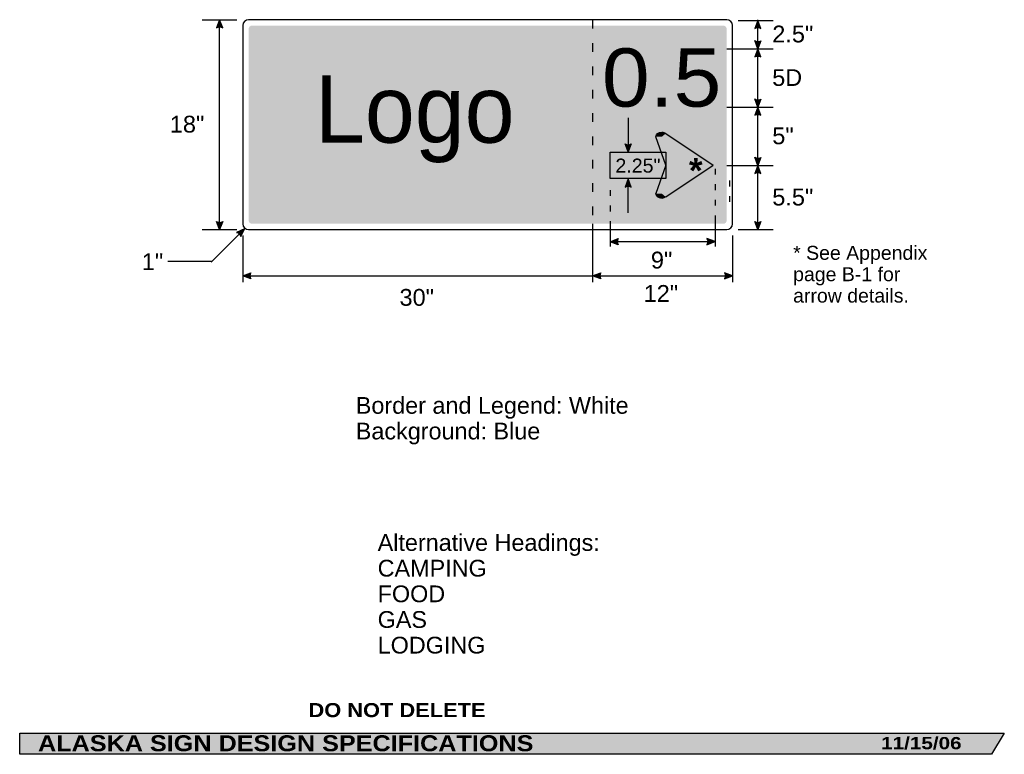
# Model space of a CAD drawing. Header units: feet. Extents: x 15 to 184, y 1 to 247.
import ezdxf
from ezdxf.enums import TextEntityAlignment as Align

# ---------------------------------------------------------------- set-up
doc = ezdxf.new("R2010")
doc.units = ezdxf.units.FT
doc.header["$MEASUREMENT"] = 0
doc.layers.add('Sign', color=7, linetype='Continuous')
doc.styles.add('ARIAL', font='arial.ttf')
doc.styles.add('ARIAL B', font='arialbd.ttf')
doc.styles.add('ARIAL BLACK B', font='ariblk.ttf')
doc.styles.add('ARIAL BLACK BI', font='ariblk.ttf')
doc.styles.add('COMIC SANS MS BI', font='comicz.ttf')
doc.styles.add('FHWA SERIES D2000EX', font='txt')

msp = doc.modelspace()

# ---------------------------------------------------------------- hatches: boundary and pattern name
h = msp.add_hatch(color=256)
h.dxf.hatch_style = 1
edge = h.paths.add_edge_path()
edge.add_line((49.61804893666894, 125.2800753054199), (49.09392293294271, 126.6708374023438))
edge.add_line((49.09392293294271, 126.6708374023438), (48.57341703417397, 125.2683049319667))
edge.add_arc((49.10439547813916, 124.505385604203), 0.9295074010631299, 56.45386549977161, 124.8372384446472, ccw=False)
h = msp.add_hatch(color=256)
h.dxf.hatch_style = 1
edge = h.paths.add_edge_path()
edge.add_line((141.939332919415, 125.1639915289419), (141.4152069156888, 126.5547536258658))
edge.add_line((141.4152069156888, 126.5547536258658), (140.89470101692, 125.1522211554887))
edge.add_arc((141.4256794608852, 124.3893018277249), 0.9295074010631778, 56.45386549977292, 124.83723844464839, ccw=False)
h = msp.add_hatch(color=256)
h.dxf.hatch_style = 1
edge = h.paths.add_edge_path()
edge.add_line((141.9379598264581, 123.0751391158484), (141.4138338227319, 121.6843770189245))
edge.add_line((141.4138338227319, 121.6843770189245), (140.8933279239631, 123.0869094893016))
edge.add_arc((141.4243063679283, 123.8498288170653), 0.9295074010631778, 235.1627615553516, 303.5461345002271)
h = msp.add_hatch(color=256)
h.dxf.hatch_style = 1
edge = h.paths.add_edge_path()
edge.add_line((141.9379598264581, 120.2936149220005), (141.4138338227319, 121.6843770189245))
edge.add_line((141.4138338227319, 121.6843770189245), (140.8933279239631, 120.2818445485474))
edge.add_arc((141.4243063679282, 119.5189252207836), 0.9295074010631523, 56.45386549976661, 124.83723844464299, ccw=False)
h = msp.add_hatch(color=256)
h.dxf.hatch_style = 1
edge = h.paths.add_edge_path()
edge.add_line((141.9352096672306, 113.0699308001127), (141.4110836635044, 111.6791687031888))
edge.add_line((141.4110836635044, 111.6791687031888), (140.8905777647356, 113.0817011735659))
edge.add_arc((141.4215562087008, 113.8446205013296), 0.929507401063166, 235.1627615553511, 303.5461345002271)
h = msp.add_hatch(color=256)
h.dxf.hatch_style = 1
edge = h.paths.add_edge_path()
edge.add_line((141.9352096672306, 110.2884066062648), (141.4110836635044, 111.6791687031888))
edge.add_line((141.4110836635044, 111.6791687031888), (140.8905777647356, 110.2766362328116))
edge.add_arc((141.4215562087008, 109.5137169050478), 0.9295074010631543, 56.45386549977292, 124.83723844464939, ccw=False)
at = {"true_color": 0xffffff}
h = msp.add_hatch(color=7, dxfattribs=at)
h.dxf.hatch_style = 1
edge = h.paths.add_edge_path()
edge.add_line((119.6994240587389, 105.3970182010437), (119.1752980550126, 104.0062561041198))
edge.add_line((119.1752980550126, 104.0062561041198), (118.6547921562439, 105.4087885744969))
edge.add_arc((119.1857706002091, 106.1717079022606), 0.9295074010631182, 235.1627615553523, 303.5461345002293)
h = msp.add_hatch(color=256)
h.dxf.hatch_style = 1
edge = h.paths.add_edge_path()
edge.add_line((141.9324601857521, 103.0671881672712), (141.4083341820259, 101.6764260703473))
edge.add_line((141.4083341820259, 101.6764260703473), (140.8878282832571, 103.0789585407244))
edge.add_arc((141.4188067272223, 103.8418778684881), 0.9295074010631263, 235.1627615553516, 303.5461345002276)
h = msp.add_hatch(color=256)
h.dxf.hatch_style = 1
edge = h.paths.add_edge_path()
edge.add_line((141.9324601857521, 100.2856639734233), (141.4083341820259, 101.6764260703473))
edge.add_line((141.4083341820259, 101.6764260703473), (140.8878282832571, 100.2738935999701))
edge.add_arc((141.4188067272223, 99.5109742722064), 0.9295074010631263, 56.453865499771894, 124.83723844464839, ccw=False)
h = msp.add_hatch(color=7, dxfattribs=at)
h.dxf.hatch_style = 1
edge = h.paths.add_edge_path()
edge.add_line((119.6923388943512, 97.967158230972), (119.168212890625, 99.35792032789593))
edge.add_line((119.168212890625, 99.35792032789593), (118.6477069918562, 97.9553878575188))
edge.add_arc((119.1786854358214, 97.19246852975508), 0.9295074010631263, 56.453865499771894, 124.83723844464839, ccw=False)
h = msp.add_hatch(color=256)
h.dxf.hatch_style = 1
edge = h.paths.add_edge_path()
edge.add_line((49.61804893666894, 92.0675504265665), (49.09392293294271, 90.67678832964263))
edge.add_line((49.09392293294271, 90.67678832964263), (48.57341703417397, 92.07932080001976))
edge.add_arc((49.10439547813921, 92.84224012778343), 0.9295074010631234, 235.1627615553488, 303.5461345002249)
h = msp.add_hatch(color=256)
h.dxf.hatch_style = 1
edge = h.paths.add_edge_path()
edge.add_line((141.9294350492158, 92.06159949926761), (141.4053090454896, 90.67083740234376))
edge.add_line((141.4053090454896, 90.67083740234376), (140.8848031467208, 92.07336987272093))
edge.add_arc((141.4157815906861, 92.83628920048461), 0.9295074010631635, 235.1627615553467, 303.5461345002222)
h = msp.add_hatch(color=256)
h.dxf.hatch_style = 1
edge = h.paths.add_edge_path()
edge.add_line((52.73530789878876, 89.47349086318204), (53.3429648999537, 90.82983899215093))
edge.add_line((53.3429648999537, 90.82983899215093), (51.98555010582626, 90.20099179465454))
edge.add_arc((51.82501935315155, 89.28545157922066), 0.9295074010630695, 11.67148511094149, 80.05485805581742, ccw=False)
h = msp.add_hatch(color=256)
h.dxf.hatch_style = 1
edge = h.paths.add_edge_path()
edge.add_line((117.4502555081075, 88.07782838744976), (116.0600174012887, 88.60334269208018))
edge.add_line((116.0600174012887, 88.60334269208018), (117.4630688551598, 89.12244801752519))
edge.add_arc((118.2254576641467, 88.59070812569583), 0.9295074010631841, 145.1055563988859, 213.488929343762)
h = msp.add_hatch(color=256)
h.dxf.hatch_style = 1
edge = h.paths.add_edge_path()
edge.add_line((132.6810102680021, 88.08198895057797), (134.0712483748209, 88.60750325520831))
edge.add_line((134.0712483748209, 88.60750325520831), (132.6681969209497, 89.12660858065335))
edge.add_arc((131.9058081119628, 88.59486868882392), 0.9295074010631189, -33.48892934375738, 34.89444360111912, ccw=False)
h = msp.add_hatch(color=256)
h.dxf.hatch_style = 1
edge = h.paths.add_edge_path()
edge.add_line((54.44919851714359, 82.22741538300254), (53.05896041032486, 82.75292968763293))
edge.add_line((53.05896041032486, 82.75292968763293), (54.46201186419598, 83.27203501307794))
edge.add_arc((55.22440067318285, 82.74029512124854), 0.9295074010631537, 145.1055563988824, 213.4889293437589)
h = msp.add_hatch(color=256)
h.dxf.hatch_style = 1
edge = h.paths.add_edge_path()
edge.add_line((114.4604437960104, 82.23157594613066), (113.0702056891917, 82.75709025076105))
edge.add_line((113.0702056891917, 82.75709025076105), (114.4732571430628, 83.27619557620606))
edge.add_arc((115.2356459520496, 82.74445568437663), 0.9295074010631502, 145.1055563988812, 213.4889293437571)
h = msp.add_hatch(color=256)
h.dxf.hatch_style = 1
edge = h.paths.add_edge_path()
edge.add_line((135.6749677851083, 82.23573650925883), (137.0652058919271, 82.76125081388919))
edge.add_line((137.0652058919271, 82.76125081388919), (135.6621544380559, 83.28035613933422))
edge.add_arc((134.899765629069, 82.74861624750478), 0.9295074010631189, -33.48892934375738, 34.89444360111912, ccw=False)
at = {"layer": 'Sign', "true_color": 0x0000dd}
h = msp.add_hatch(color=172, dxfattribs=at)
edge = h.paths.add_edge_path(flags=0)
edge.add_spline(control_points=[(54.66520589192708, 125.6708374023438), (54.66520589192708, 125.6708374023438), (135.4652058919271, 125.6708374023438), (135.4652058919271, 125.6708374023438), (135.7963549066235, 125.6708374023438), (136.0652058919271, 125.4019864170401), (136.0652058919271, 125.0708374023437), (136.0652058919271, 125.0708374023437), (136.0652058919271, 92.27083740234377), (136.0652058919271, 92.27083740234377), (136.0652058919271, 91.93968838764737), (135.7963549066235, 91.67083740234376), (135.4652058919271, 91.67083740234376), (135.4652058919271, 91.67083740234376), (54.66520589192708, 91.67083740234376), (54.66520589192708, 91.67083740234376), (54.3340568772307, 91.67083740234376), (54.06520589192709, 91.93968838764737), (54.06520589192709, 92.27083740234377), (54.06520589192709, 92.27083740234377), (54.06520589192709, 125.0708374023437), (54.06520589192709, 125.0708374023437), (54.06520589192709, 125.4019864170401), (54.3340568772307, 125.6708374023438), (54.66520589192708, 125.6708374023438)], knot_values=[0, 0, 0, 0, 1, 1, 1, 2, 2, 2, 3, 3, 3, 4, 4, 4, 5, 5, 5, 6, 6, 6, 7, 7, 7, 8, 8, 8, 8], degree=3, periodic=0)
at = {"layer": 'Sign', "true_color": 0xffffff}
for points in [[(123.8054215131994, 106.6214992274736), (124.0186376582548, 106.5265853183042), (123.8529475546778, 106.4359015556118), (123.8008642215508, 106.5823703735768)], [(125.6517756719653, 107.2063169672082), (132.7351089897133, 102.3585692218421), (125.6934423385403, 101.5802222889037), (123.8047704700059, 106.578668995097)], [(116.0786984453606, 103.966680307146), (125.6396236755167, 103.966680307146), (125.6396236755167, 99.46668030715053), (116.0786984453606, 99.46668030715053)], [(132.9701350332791, 101.2460407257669), (125.5534683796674, 96.28830917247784), (123.8021663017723, 96.84986110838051), (126.4017756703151, 103.458407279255)], [(133.9362808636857, 101.7261623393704), (132.8321141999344, 100.9901168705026), (125.7618017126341, 101.7198171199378), (132.8841975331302, 102.4072159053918)]]:
    msp.add_hatch(color=7, dxfattribs=at).paths.add_polyline_path(points, flags=0)
h = msp.add_hatch(color=7, dxfattribs=at)
edge = h.paths.add_edge_path(flags=0)
edge.add_spline(control_points=[(123.9264458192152, 106.5934046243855), (123.9264458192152, 107.0416634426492), (124.3745307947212, 107.4055927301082), (124.9264458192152, 107.4055927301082), (125.2024033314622, 107.4055927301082), (125.4384211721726, 107.3261917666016), (125.6335526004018, 107.1677083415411), (125.6335526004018, 107.1677083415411), (124.9264458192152, 106.5934046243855), (124.9264458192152, 106.5934046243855), (124.9264458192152, 106.5934046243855), (123.9264458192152, 106.5934046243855), (123.9264458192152, 106.5934046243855)], knot_values=[0, 0, 0, 0, 1, 1, 1, 2, 2, 2, 3, 3, 3, 4, 4, 4, 4], degree=3, periodic=0)
h = msp.add_hatch(color=7, dxfattribs=at)
edge = h.paths.add_edge_path(flags=0)
edge.add_spline(control_points=[(125.6335526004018, 96.27284363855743), (125.2432897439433, 95.95587678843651), (124.6096018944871, 95.95587678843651), (124.2193390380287, 96.27284363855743), (124.0242076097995, 96.43132706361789), (123.9264458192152, 96.62301794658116), (123.9264458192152, 96.84714735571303), (123.9264458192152, 96.84714735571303), (124.9264458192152, 96.847147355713), (124.9264458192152, 96.847147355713), (124.9264458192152, 96.847147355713), (125.6335526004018, 96.27284363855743), (125.6335526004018, 96.27284363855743)], knot_values=[0, 0, 0, 0, 1, 1, 1, 2, 2, 2, 3, 3, 3, 4, 4, 4, 4], degree=3, periodic=0)
at = {"layer": 'Sign', "true_color": 0x000000}
msp.add_hatch(color=18, dxfattribs=at).paths.add_polyline_path([(14.79874674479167, 4.267471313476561), (183.6839090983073, 4.267471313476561), (181.5001271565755, 0.6686299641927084), (14.80433654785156, 0.6686299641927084)], flags=0)

# ---------------------------------------------------------------- linework, layer by layer
for points in [[(49.61804893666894, 125.2800753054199), (49.09392293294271, 126.6708374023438), (48.57341703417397, 125.2683049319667, -0.307560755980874), (49.61804893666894, 125.2800753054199, -4.141293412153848)], [(141.939332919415, 125.1639915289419), (141.4152069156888, 126.5547536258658), (140.89470101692, 125.1522211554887, -0.307560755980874), (141.939332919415, 125.1639915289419, -4.141293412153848)], [(141.9379598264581, 123.0751391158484), (141.4138338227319, 121.6843770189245), (140.8933279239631, 123.0869094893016, 0.307560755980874), (141.9379598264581, 123.0751391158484, 4.141293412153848)], [(141.9379598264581, 120.2936149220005), (141.4138338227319, 121.6843770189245), (140.8933279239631, 120.2818445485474, -0.307560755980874), (141.9379598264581, 120.2936149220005, -4.141293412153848)], [(141.9352096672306, 113.0699308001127), (141.4110836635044, 111.6791687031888), (140.8905777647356, 113.0817011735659, 0.307560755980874), (141.9352096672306, 113.0699308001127, 4.141293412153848)], [(141.9352096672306, 110.2884066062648), (141.4110836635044, 111.6791687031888), (140.8905777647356, 110.2766362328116, -0.307560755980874), (141.9352096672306, 110.2884066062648, -4.141293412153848)], [(141.9324601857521, 103.0671881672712), (141.4083341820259, 101.6764260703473), (140.8878282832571, 103.0789585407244, 0.307560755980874), (141.9324601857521, 103.0671881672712, 4.141293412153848)], [(141.9324601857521, 100.2856639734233), (141.4083341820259, 101.6764260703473), (140.8878282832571, 100.2738935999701, -0.307560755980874), (141.9324601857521, 100.2856639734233, -4.141293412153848)], [(49.61804893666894, 92.0675504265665), (49.09392293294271, 90.67678832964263), (48.57341703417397, 92.07932080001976, 0.307560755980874), (49.61804893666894, 92.0675504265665, 4.141293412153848)], [(141.9294350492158, 92.06159949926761), (141.4053090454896, 90.67083740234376), (140.8848031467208, 92.07336987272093, 0.307560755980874), (141.9294350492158, 92.06159949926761, 4.141293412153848)], [(52.73530789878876, 89.47349086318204), (53.3429648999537, 90.82983899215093), (51.98555010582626, 90.20099179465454, -0.307560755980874), (52.73530789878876, 89.47349086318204, -4.141293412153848)], [(117.4502555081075, 88.07782838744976), (116.0600174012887, 88.60334269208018), (117.4630688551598, 89.12244801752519, 0.307560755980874), (117.4502555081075, 88.07782838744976, 4.141293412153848)], [(132.6810102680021, 88.08198895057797), (134.0712483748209, 88.60750325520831), (132.6681969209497, 89.12660858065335, -0.307560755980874), (132.6810102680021, 88.08198895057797, -4.141293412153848)], [(54.44919851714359, 82.22741538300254), (53.05896041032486, 82.75292968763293), (54.46201186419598, 83.27203501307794, 0.307560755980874), (54.44919851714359, 82.22741538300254, 4.141293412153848)], [(114.4604437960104, 82.23157594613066), (113.0702056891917, 82.75709025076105), (114.4732571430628, 83.27619557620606, 0.307560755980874), (114.4604437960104, 82.23157594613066, 4.141293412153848)], [(135.6749677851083, 82.23573650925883), (137.0652058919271, 82.76125081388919), (135.6621544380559, 83.28035613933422, -0.307560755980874), (135.6749677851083, 82.23573650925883, -4.141293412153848)]]:
    msp.add_lwpolyline(points, format="xyb")
at = {"color": 7, "true_color": 0xffffff}
for points in [[(119.6994240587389, 105.3970182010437), (119.1752980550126, 104.0062561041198), (118.6547921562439, 105.4087885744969, 0.307560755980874), (119.6994240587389, 105.3970182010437, 4.141293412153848)], [(119.6923388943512, 97.967158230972), (119.168212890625, 99.35792032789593), (118.6477069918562, 97.9553878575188, -0.307560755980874), (119.6923388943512, 97.967158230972, -4.141293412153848)]]:
    msp.add_lwpolyline(points, format="xyb", dxfattribs=at)
at = {"layer": 'Sign', "color": 18, "lineweight": -3, "true_color": 0x000000}
for p, q in [((46.07347615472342, 126.6708374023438), (52.06999999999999, 126.6708374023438)), ((49.09392293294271, 90.67678832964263), (49.09392293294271, 126.6767883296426)), ((141.4053090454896, 90.67083740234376), (141.4152069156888, 126.6797536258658)), ((138.06, 126.5547536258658), (144.0643717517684, 126.5547536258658)), ((136.0620829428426, 121.6843770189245), (144.0620829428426, 121.6843770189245)), ((136.0620829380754, 111.6791687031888), (144.0620829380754, 111.6791687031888)), ((136.0651871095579, 101.6764260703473), (144.0505430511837, 101.6764260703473)), ((113.0681177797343, 91.6771988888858), (113.0681177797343, 81.6771988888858)), ((116.0712626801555, 91.6693810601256), (116.0712626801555, 87.77216454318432)), ((134.0823618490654, 91.6685916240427), (134.0823618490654, 87.77216454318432)), ((46.07347615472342, 90.67083740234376), (52.06999999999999, 90.67083740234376)), ((47.62314347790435, 85.1097718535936), (53.34296489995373, 90.82983899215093)), ((53.06520589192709, 89.68), (53.06520589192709, 81.67679340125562)), ((137.0652058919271, 89.68), (137.0652058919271, 81.67679340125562)), ((138.06, 90.67083740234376), (144.0643717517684, 90.67083740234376)), ((116.0712483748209, 88.60750325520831), (134.0712483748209, 88.60750325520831)), ((47.71523030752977, 85.19307963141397), (40.22710673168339, 85.19307963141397)), ((53.07020568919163, 82.75709025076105), (113.0702056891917, 82.75709025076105)), ((113.0712483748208, 82.76125081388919), (137.0712483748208, 82.76125081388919))]:
    msp.add_line(p, q, dxfattribs=at)
at = {"layer": 'Sign', "color": 7, "lineweight": -3, "true_color": 0xffffff}
for p, q in [((119.175298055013, 109.8262532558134), (119.175298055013, 104.0062561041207)), ((125.6404458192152, 101.7202759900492), (123.9264458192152, 106.5934046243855)), ((125.6344458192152, 107.1684338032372), (133.7184458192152, 101.7202759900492)), ((125.6404458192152, 101.7202759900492), (123.9264458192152, 96.847147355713)), ((125.6344458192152, 96.27211817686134), (133.7184458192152, 101.7202759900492)), ((119.168212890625, 93.5379180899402), (119.168212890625, 99.35792032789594))]:
    msp.add_line(p, q, dxfattribs=at)
for points in [[(113.0681177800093, 126.6475016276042), (113.0681177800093, 125.1475016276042)], [(113.0681177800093, 122.6475016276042), (113.0681177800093, 121.1475016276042)], [(113.0681177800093, 118.6475016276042), (113.0681177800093, 117.1475016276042)], [(113.0681177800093, 114.6475016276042), (113.0681177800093, 113.1475016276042)], [(113.0681177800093, 110.6475016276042), (113.0681177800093, 109.1475016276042)], [(113.0681177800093, 106.6475016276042), (113.0681177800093, 105.1475016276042)], [(113.0681177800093, 102.6475016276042), (113.0681177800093, 101.1475016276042)], [(134.0823618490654, 101.1139260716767), (134.0823618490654, 100.1139260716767)], [(113.0681177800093, 98.64750162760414), (113.0681177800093, 97.14750162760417)], [(134.0823618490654, 98.44725940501), (134.0823618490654, 97.44725940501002)], [(136.571034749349, 99.07749938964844), (136.571034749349, 98.07749938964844)], [(116.0712626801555, 97.46083577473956), (116.0712626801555, 96.46083577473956)], [(136.571034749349, 96.41083272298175), (136.571034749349, 95.41083272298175)], [(113.0681177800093, 94.64750162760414), (113.0681177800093, 93.14750162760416)], [(116.0712626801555, 94.79416910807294), (116.0712626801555, 93.79416910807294)], [(134.0823618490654, 95.78059273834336), (134.0823618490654, 94.78059273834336)], [(134.0823618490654, 93.11392607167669), (134.0823618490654, 91.6685916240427)], [(116.0712626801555, 92.12750244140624), (116.0712626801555, 91.6693810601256), (116.0712626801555, 91.6693810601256)]]:
    msp.add_lwpolyline(points, dxfattribs=at)
msp.add_lwpolyline([(116.0786984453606, 103.966680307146), (125.6396236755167, 103.966680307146), (125.6396236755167, 99.46668030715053), (116.0786984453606, 99.46668030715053)], close=True, dxfattribs=at)
at = {"layer": 'Sign', "color": 250, "lineweight": -3, "true_color": 0x1f1a17}
msp.add_lwpolyline([(14.79874674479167, 4.267471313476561), (183.6839090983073, 4.267471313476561), (181.5001271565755, 0.6686299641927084), (14.80433654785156, 0.6686299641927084)], close=True, dxfattribs=at)
at = {"layer": 'Sign', "color": 18, "lineweight": -3, "true_color": 0x000000}
msp.add_open_spline([(54.06520589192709, 126.6708374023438), (54.06520589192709, 126.6708374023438), (136.0652058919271, 126.6708374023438), (136.0652058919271, 126.6708374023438), (136.6171209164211, 126.6708374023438), (137.0652058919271, 126.2227524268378), (137.0652058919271, 125.6708374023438), (137.0652058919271, 125.6708374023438), (137.0652058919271, 91.67083740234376), (137.0652058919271, 91.67083740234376), (137.0652058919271, 91.11892237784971), (136.6171209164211, 90.67083740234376), (136.0652058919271, 90.67083740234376), (136.0652058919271, 90.67083740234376), (54.06520589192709, 90.67083740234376), (54.06520589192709, 90.67083740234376), (53.51329086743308, 90.67083740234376), (53.06520589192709, 91.11892237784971), (53.06520589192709, 91.67083740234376), (53.06520589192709, 91.67083740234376), (53.06520589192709, 125.6708374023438), (53.06520589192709, 125.6708374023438), (53.06520589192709, 126.2227524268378), (53.51329086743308, 126.6708374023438), (54.06520589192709, 126.6708374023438)], degree=3, knots=[0, 0, 0, 0, 1, 1, 1, 2, 2, 2, 3, 3, 3, 4, 4, 4, 5, 5, 5, 6, 6, 6, 7, 7, 7, 8, 8, 8, 8], dxfattribs=at)
at = {"layer": 'Sign', "color": 7, "lineweight": -3, "true_color": 0xffffff}
for points in [[(123.9264458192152, 106.5934046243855), (123.9264458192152, 107.0416634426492), (124.3745307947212, 107.4055927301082), (124.9264458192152, 107.4055927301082), (125.2024033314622, 107.4055927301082), (125.4384211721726, 107.3261917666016), (125.6335526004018, 107.1677083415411)], [(125.6335526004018, 96.27284363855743), (125.2432897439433, 95.95587678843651), (124.6096018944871, 95.95587678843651), (124.2193390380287, 96.27284363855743), (124.0242076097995, 96.43132706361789), (123.9264458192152, 96.62301794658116), (123.9264458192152, 96.84714735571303)]]:
    msp.add_open_spline(points, degree=3, knots=[0, 0, 0, 0, 1, 1, 1, 2, 2, 2, 2], dxfattribs=at)

# ---------------------------------------------------------------- texts
at = {"attachment_point": 1, "line_spacing_factor": 0.919892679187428, "style": 'ARIAL'}
for s, width, insert, char_height in [('* See Appendix page B-1 for arrow details.', 23.43843569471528, (147.463322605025, 87.88203345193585), 2.391199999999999), ('Border and Legend: White\\PBackground: Blue', 47.0670078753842, (72.448142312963, 61.95600829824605), 2.869899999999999), ('Alternative Headings:\\PCAMPING\\PFOOD\\PGAS\\PLODGING', 38.0798410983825, (76.1976575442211, 38.43292240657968), 2.869899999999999)]:
    msp.add_mtext_dynamic_manual_height_columns(s, width=width, gutter_width=1, heights=[0], dxfattribs=dict(at, insert=insert, char_height=char_height))
at = {"layer": 'Sign', "color": 18, "true_color": 0x000000, "style": 'ARIAL'}
for s, height, p, p2 in [('2.5"', 2.887699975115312, (143.8835347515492, 122.7797607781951), (150.9235345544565, 122.7797607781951)), ('5D', 2.867043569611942, (143.8835347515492, 115.3197536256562), (149.003534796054, 115.3197536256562)), ('18"', 2.888093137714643, (40.55134382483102, 107.316788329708), (46.47134374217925, 107.316788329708)), ('5"', 2.891146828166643, (143.8835347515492, 105.3197536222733), (147.5635347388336, 105.3197536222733)), ('5.5"', 2.887699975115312, (143.8835347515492, 94.80934204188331), (150.9235345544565, 94.80934204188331)), ('1"', 2.891146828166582, (35.73927307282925, 83.72599894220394), (39.41927306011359, 83.72599894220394)), ('9"', 2.891146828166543, (123.0645817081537, 83.99917195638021), (126.744581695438, 83.99917195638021)), ('12"', 2.888093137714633, (121.8212483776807, 78.27083689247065), (127.7412482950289, 78.27083689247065)), ('30"', 2.888093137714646, (79.94353902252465, 77.60417022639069), (85.86353893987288, 77.60417022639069))]:
    msp.add_text(s, height=height, dxfattribs=at).set_placement(p, p2, align=Align.ALIGNED)
at = {"layer": 'Sign', "color": 7, "true_color": 0xffffff}
for s, height, style, p, p2 in [('0.5', 9.99700515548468, 'FHWA SERIES D2000EX', (114.663581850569, 111.7630106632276), (135.1455815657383, 111.7630106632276)), ('Logo', 11.54604493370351, 'COMIC SANS MS BI', (65.44520568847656, 105.5841725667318), (99.68520100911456, 105.5841725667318)), ('DO NOT DELETE', 2.415361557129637, 'ARIAL BLACK B', (64.33236185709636, 7.044347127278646), (94.69902547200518, 7.044347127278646)), ('ALASKA SIGN DESIGN SPECIFICATIONS', 2.740702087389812, 'ARIAL BLACK BI', (17.94128926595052, 1.19577034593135), (102.9142710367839, 1.19577034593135)), ('11/15/06', 2.102556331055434, 'ARIAL BLACK BI', (162.5541229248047, 1.533528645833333), (176.3541208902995, 1.533528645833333))]:
    msp.add_text(s, height=height, dxfattribs=dict(at, style=style)).set_placement(p, p2, align=Align.ALIGNED)
at = {"layer": 'Sign', "color": 250, "true_color": 0x1f1a17}
for s, height, style, p, p2 in [('2.25"', 2.405486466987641, 'ARIAL', (116.9752044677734, 100.447504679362), (124.7085316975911, 100.447504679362)), ('*', 4.304183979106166, 'ARIAL B', (129.595204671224, 98.67084248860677), (131.9352010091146, 98.67084248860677))]:
    msp.add_text(s, height=height, dxfattribs=dict(at, style=style)).set_placement(p, p2, align=Align.ALIGNED)

doc.saveas('drawing.dxf')
